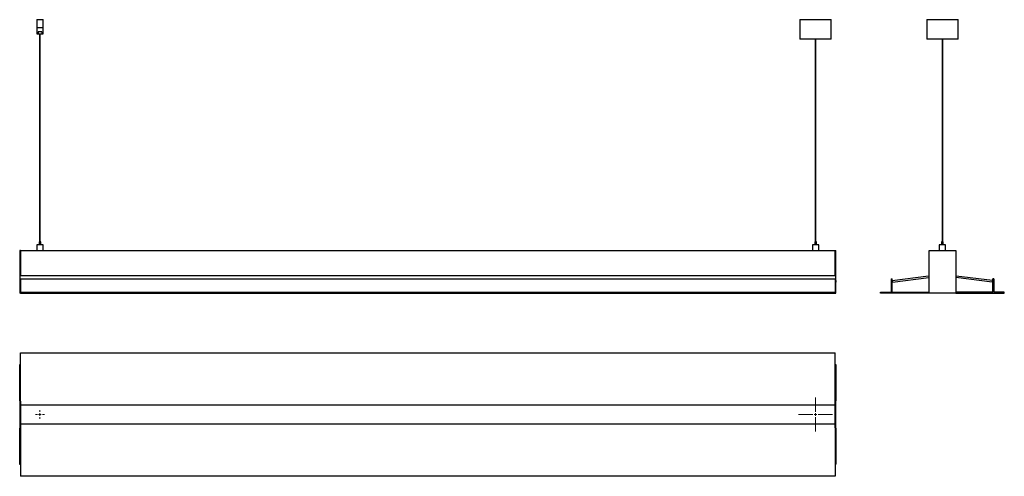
# Model space of a CAD drawing. Header units: millimetres. Extents: x -866 to 1017, y 138 to 1011.
import ezdxf

# ---------------------------------------------------------------- set-up
doc = ezdxf.new("R2010")
doc.units = ezdxf.units.MM

# ---------------------------------------------------------------- blocks, each defined once
blk = doc.blocks.new('SW_CENTERMARKSYMBOL_0')
at = {"color": 0, "linetype": 'Continuous', "lineweight": 18}
for p, q in [((0, 5), (0, 32.5)), ((-5, 0), (-32.5, 0)), ((0, 0), (-2.5, 0)), ((0, 0), (0, 2.5)), ((0, 0), (0, -2.5)), ((0, 0), (2.5, 0)), ((5, 0), (32.5, 0)), ((0, -5), (0, -32.5))]:
    blk.add_line(p, q, dxfattribs=at)
blk = doc.blocks.new('SW_CENTERMARKSYMBOL_1')
at = {"color": 0, "linetype": 'Continuous', "lineweight": 18}
for p, q in [((-5, 0), (-8.5, 0)), ((0, 0), (-2.5, 0)), ((0, 5), (0, 8.5)), ((0, 0), (0, 2.5)), ((0, 0), (0, -2.5)), ((0, 0), (2.5, 0)), ((5, 0), (8.5, 0)), ((0, -5), (0, -8.5))]:
    blk.add_line(p, q, dxfattribs=at)

msp = doc.modelspace()

# ---------------------------------------------------------------- linework, layer by layer
at = {"color": 7, "linetype": 'Continuous', "lineweight": 25}
for p, q in [((-832.6, 1011.5), (-833.1, 1011)), ((-833.1, 1011), (-833.1, 996.5)), ((-821.1, 1011), (-833.1, 1011)), ((-832.6, 1011.5), (-821.6, 1011.5)), ((-821.1, 1011), (-821.6, 1011.5)), ((-821.1, 996.5), (-821.1, 1011)), ((625.9, 1011.5), (625.9, 975)), ((625.9, 1011.5), (685.8, 1011.5)), ((685.8, 1011.5), (685.9, 1011.5)), ((685.9, 975), (685.9, 1011.5)), ((868.5, 1011.5), (868.5, 975)), ((868.5, 1011.5), (896.5, 1011.5)), ((896.5, 1011.5), (928.5, 1011.5)), ((928.5, 975), (928.5, 1011.5)), ((-833.1, 996.5), (-833.1, 984.5)), ((-833.1, 996.5), (-821.1, 996.5)), ((-833.1, 984.5), (-830.6, 984.5)), ((-823.7, 988.3), (-830.6, 988.3)), ((-830.6, 988.3), (-830.6, 984.5)), ((-830.6, 984.5), (-823.7, 984.5)), ((-827.7, 984.5), (-827.7, 586.5)), ((-826.5, 586.5), (-826.5, 984.5)), ((-823.7, 988.3), (-823.7, 984.5)), ((-823.7, 984.5), (-821.1, 984.5)), ((-821.1, 984.5), (-821.1, 996.5)), ((625.9, 975), (626.4, 974.5)), ((625.9, 975), (685.8, 975)), ((685.4, 974.5), (626.4, 974.5)), ((638.8, 974.5), (638.8, 974.4)), ((642.8, 974.4), (642.8, 974.5)), ((655.3, 974.5), (655.3, 586.5)), ((656.5, 586.5), (656.5, 974.5)), ((685.4, 974.5), (685.9, 975)), ((685.8, 975), (685.9, 975)), ((868.5, 975), (869, 974.5)), ((868.5, 975), (896.5, 975)), ((896.6, 974.5), (869, 974.5)), ((890.9, 974.5), (890.9, 974.4)), ((894.8, 974.4), (894.8, 974.5)), ((896.5, 975), (928.5, 975)), ((928, 974.5), (896.6, 974.5)), ((897.9, 974.5), (897.9, 586.5)), ((899.1, 586.5), (899.1, 974.5)), ((928, 974.5), (928.5, 975)), ((-828.8, 586.5), (-828.8, 580.7)), ((-825.4, 586.5), (-828.8, 586.5)), ((-825.4, 580.7), (-825.4, 586.5)), ((654.2, 586.5), (654.2, 580.7)), ((657.6, 586.5), (654.2, 586.5)), ((657.6, 580.7), (657.6, 586.5)), ((896.8, 586.5), (896.8, 580.7)), ((900.2, 586.5), (896.8, 586.5)), ((900.2, 580.7), (900.2, 586.5)), ((-865.8, 570), (-865.8, 488)), ((-864.6, 570), (-865.8, 570)), ((-864.6, 570), (-864.6, 521.2)), ((-864.6, 570), (693.4, 570)), ((-833.1, 580.7), (-833.1, 570)), ((-821.1, 580.7), (-833.1, 580.7)), ((-821.1, 570), (-821.1, 580.7)), ((649.9, 580.7), (649.9, 570)), ((661.9, 580.7), (649.9, 580.7)), ((661.9, 570), (661.9, 580.7)), ((693.4, 521.2), (693.4, 570)), ((693.4, 570), (694.6, 570)), ((694.6, 488), (694.6, 570)), ((872.8, 488), (872.8, 570)), ((872.8, 570), (923.8, 570)), ((892.5, 580.7), (892.5, 570)), ((904.5, 580.7), (892.5, 580.7)), ((904.5, 570), (904.5, 580.7)), ((923.8, 570), (923.8, 488)), ((694.4, 521.2), (-865.6, 521.2)), ((-865.6, 521.2), (-865.6, 512.4)), ((-865.6, 512.4), (-864.6, 512.4)), ((-865.6, 512.4), (-865.6, 509.5)), ((-865.6, 509.5), (-864.6, 509.5)), ((-864.6, 516), (693.4, 516)), ((-864.6, 516), (-864.6, 490)), ((693.4, 516), (693.4, 490)), ((693.4, 512.4), (694.4, 512.4)), ((693.4, 509.5), (694.4, 509.5)), ((694.4, 512.4), (694.4, 521.2)), ((694.4, 512.4), (694.4, 509.5)), ((800.3, 516), (802.3, 516)), ((800.3, 516), (800.3, 490)), ((802.3, 490), (802.3, 516)), ((802.5, 512.4), (872, 521.2)), ((802.5, 512.4), (802.9, 509.5)), ((802.9, 509.5), (872.3, 518.3)), ((872, 521.2), (872.3, 518.3)), ((924.7, 521.6), (924.4, 518.7)), ((924.4, 518.7), (993.8, 510)), ((924.7, 521.6), (994.2, 512.9)), ((994.2, 512.9), (993.8, 510)), ((996.8, 516), (994.8, 516)), ((994.8, 490), (994.8, 516)), ((996.8, 516), (996.8, 490)), ((-864.6, 490), (693.4, 490)), ((-864.6, 488), (-864.6, 490)), ((693.4, 488), (693.4, 490)), ((780.3, 488), (780.3, 490)), ((780.3, 490), (800.3, 490)), ((802.3, 490), (872.8, 490)), ((994.8, 490), (923.8, 490)), ((1016.8, 490), (996.8, 490)), ((1016.8, 488), (1016.8, 490)), ((-864.6, 488), (-865.8, 488)), ((-864.6, 488), (693.4, 488)), ((693.4, 488), (694.6, 488)), ((872.8, 488), (780.3, 488)), ((923.8, 488), (872.8, 488)), ((923.8, 488), (1016.8, 488)), ((-864.6, 274.4), (-864.6, 374.4)), ((-864.6, 374.4), (693.4, 374.4)), ((693.4, 274.4), (693.4, 374.4)), ((-865.6, 352.1), (-864.6, 352.1)), ((-865.6, 352.1), (-865.6, 351.8)), ((-865.6, 351.8), (-864.6, 351.8)), ((-865.6, 282.3), (-865.6, 351.8)), ((693.4, 352.1), (694.4, 352.1)), ((693.4, 351.8), (694.4, 351.8)), ((694.4, 352.1), (694.4, 351.8)), ((694.4, 351.8), (694.4, 282.3)), ((-864.6, 281.9), (-865.8, 281.9)), ((-865.8, 281.9), (-865.8, 230.9)), ((-864.6, 282.3), (-865.6, 282.3)), ((-864.6, 281.9), (-864.6, 230.9)), ((-864.6, 274.4), (693.4, 274.4)), ((694.4, 282.3), (693.4, 282.3)), ((693.4, 230.9), (693.4, 281.9)), ((693.4, 281.9), (694.6, 281.9)), ((694.6, 230.9), (694.6, 281.9)), ((-864.6, 230.9), (-865.8, 230.9)), ((-865.6, 230.3), (-864.6, 230.3)), ((-865.6, 160.9), (-865.6, 230.3)), ((693.4, 237.9), (-864.6, 237.9)), ((-864.6, 237.9), (-864.6, 137.9)), ((693.4, 237.9), (693.4, 137.9)), ((693.4, 230.9), (694.6, 230.9)), ((693.4, 230.3), (694.4, 230.3)), ((694.4, 230.3), (694.4, 160.9)), ((-864.6, 160.9), (-865.6, 160.9)), ((-865.6, 160.5), (-865.6, 160.9)), ((-864.6, 160.5), (-865.6, 160.5)), ((694.4, 160.9), (693.4, 160.9)), ((694.4, 160.5), (693.4, 160.5)), ((694.4, 160.5), (694.4, 160.9)), ((693.4, 137.9), (-864.6, 137.9))]:
    msp.add_line(p, q, dxfattribs=at)

# ---------------------------------------------------------------- block references
at = {"color": 7, "linetype": 'Continuous', "lineweight": 0}
for name, p in [('SW_CENTERMARKSYMBOL_0', (655.9, 256.1)), ('SW_CENTERMARKSYMBOL_1', (-827.1, 256.1))]:
    msp.add_blockref(name, p, dxfattribs=at)

doc.saveas('drawing.dxf')
